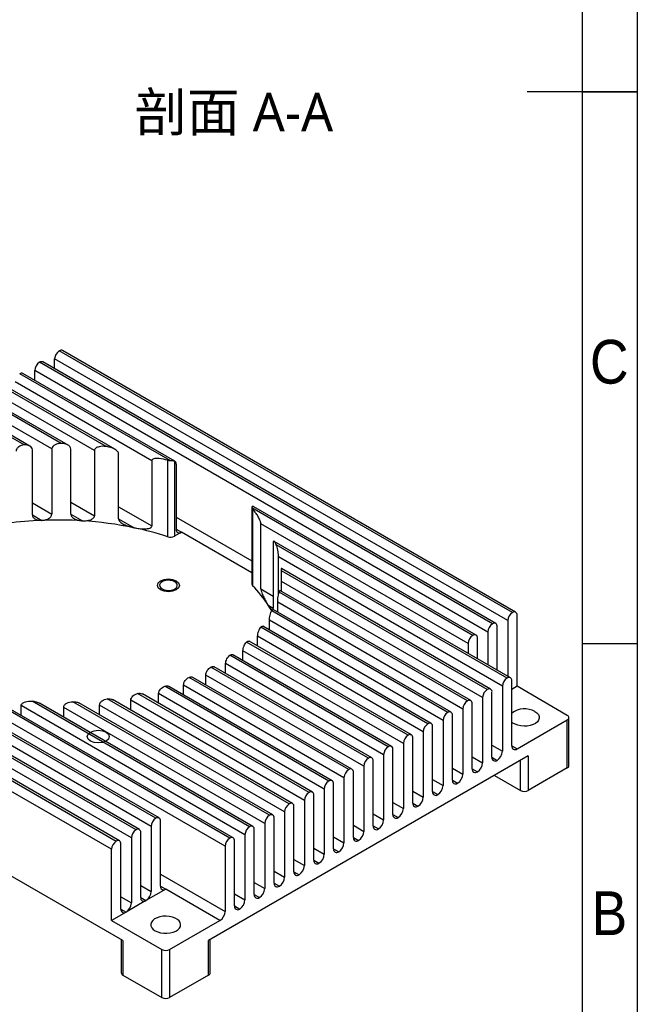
# Model space of a CAD drawing. Header units: millimetres. Extents: x 3 to 207, y 3 to 294.
# Tile 4 of 8: x 151 to 207, y 66 to 155. Entities that reach past the tile are written whole.
import ezdxf

# ---------------------------------------------------------------- set-up
doc = ezdxf.new("R2010")
doc.units = ezdxf.units.MM
doc.linetypes.add('PHANTOM', pattern=[12.7, 6.35, -1.27, 1.27, -1.27, 1.27, -1.27])
for name, color, linetype in [('几何体', 7, 'Continuous'), ('注释', 7, 'Continuous'), ('草图直线', 1, 'Continuous'), ('装饰螺纹线', 6, 'PHANTOM')]:
    doc.layers.add(name, color=color, linetype=linetype)
doc.styles.add('SLDTEXTSTYLE0', font='MSYH.TTC', dxfattribs={"bigfont": 'bigfont'})
doc.styles.add('SLDTEXTSTYLE2', font='GOTHIC.TTF', dxfattribs={"width": 0.913})

msp = doc.modelspace()

# ---------------------------------------------------------------- linework, layer by layer
at = {"layer": '几何体'}
for p, q in [((195.6690547, 101.2985592), (154.5860729, 125.0152597)), ((195.9690303, 101.328264), (154.8860485, 125.0449646)), ((158.8297967, 116.3443803), (144.2835271, 124.741763)), ((159.6136881, 116.0947265), (144.5835027, 124.7714678)), ((195.2447906, 100.5637123), (154.1618088, 124.2804128)), ((154.1618088, 123.3893826), (154.1618088, 124.2804128)), ((154.7604288, 116.6198998), (142.4874759, 123.7049247)), ((155.3782451, 116.4661191), (142.7874515, 123.7346295)), ((157.7772898, 115.9722103), (143.859263, 124.0069161)), ((193.4487394, 99.526874), (152.3657576, 123.2435745)), ((152.3657576, 122.3525443), (152.3657576, 123.2435745)), ((193.8730034, 100.2617209), (152.7900217, 123.9784214)), ((194.1729791, 100.2914257), (153.0899973, 124.0081263)), ((151.3957815, 116.4885928), (140.6914247, 122.6680864)), ((151.9215749, 116.3879357), (140.9914003, 122.6977912)), ((153.916236, 116.1274726), (142.0632118, 122.9700778)), ((164.6320846, 115.0684674), (150.9939705, 122.9415831)), ((165.0589281, 115.024933), (151.2939461, 122.971288)), ((162.9728763, 115.0465386), (150.5697064, 122.2067362)), ((152.1448239, 110.1525101), (152.1448239, 116.0561002)), ((153.916236, 116.1274726), (153.916236, 110.2238825)), ((155.6419299, 110.2073504), (155.6419299, 116.1109404)), ((157.7772898, 115.9722103), (157.7772898, 110.0686202)), ((159.9638488, 109.7860363), (159.9638488, 115.6896264)), ((162.9728763, 115.0465386), (162.9728763, 109.1429486)), ((164.4307041, 108.1640745), (164.4307041, 115.0980851)), ((165.030271, 115.0385805), (165.030271, 108.21126)), ((165.1832166, 114.7502261), (165.1832166, 108.846636)), ((152.1448239, 111.246497), (153.916236, 110.2238825)), ((155.6419299, 111.3013372), (157.7772898, 110.0686202)), ((159.9638488, 110.8800232), (162.9728763, 109.1429486)), ((172.0506227, 110.8104503), (172.0506227, 103.8698534)), ((192.0769522, 99.2248826), (172.0526187, 110.7846842)), ((172.2257264, 110.8876284), (172.1970693, 110.9012759)), ((192.3769278, 99.2545874), (172.2257264, 110.8876284)), ((152.1448467, 110.152408), (153.0123342, 109.6516181)), ((155.6419539, 110.2072476), (156.6773818, 109.6095078)), ((165.1832166, 109.9406229), (172.0506227, 105.9761537)), ((172.1153327, 110.6618435), (172.1153327, 103.7278329)), ((159.9638693, 109.7859356), (161.3616424, 108.9790183)), ((191.6526882, 98.4900357), (172.8632989, 109.3369192)), ((172.8632989, 103.4333291), (172.8632989, 109.3369192)), ((165.6569781, 108.5730504), (165.030271, 108.21126)), ((165.1832166, 108.8465471), (165.6569781, 108.5730504)), ((172.0506227, 104.882078), (165.6569781, 108.5730504)), ((173.9772802, 107.5998446), (173.9772802, 101.6962545)), ((195.4952687, 95.3807309), (174.0744739, 107.7466926)), ((195.1952931, 95.3510261), (174.2628042, 107.4350947)), ((163.3401326, 82.6354697), (122.2571509, 106.3521703)), ((163.6401083, 82.6651746), (122.5571265, 106.3818751)), ((194.7710291, 94.6161792), (174.466783, 106.3375709)), ((174.466783, 102.9327051), (174.466783, 106.3375709)), ((161.844057, 81.6283363), (120.7610753, 105.3450368)), ((162.9158686, 81.9006228), (121.8328868, 105.6173234)), ((161.1198173, 80.8637845), (120.0368356, 104.5804851)), ((161.5440814, 81.5986314), (120.4610996, 105.315332)), ((174.7070967, 105.1048539), (174.7070967, 103.234134)), ((193.6992175, 94.3438926), (174.724609, 105.2977009)), ((193.3992419, 94.3141878), (174.7400696, 105.0858987)), ((118.6650484, 104.2784937), (159.7480302, 80.5617931)), ((160.0480058, 80.591498), (118.965024, 104.3081985)), ((192.9749778, 93.5793409), (174.7357343, 104.108632)), ((174.7357343, 103.2176019), (174.7357343, 104.108632)), ((159.3237661, 79.8269462), (118.2407844, 103.5436468)), ((172.8632989, 103.4333291), (173.9772802, 102.7902414)), ((191.6031907, 93.2773495), (174.5126145, 103.1435291)), ((191.9031663, 93.3070543), (174.5872669, 103.3033103)), ((173.5270097, 101.9561013), (173.9772734, 101.6961695)), ((191.1789266, 92.5425026), (174.3890805, 102.2350744)), ((174.3890805, 101.3440442), (174.3890805, 102.2350744)), ((189.8071395, 92.2405112), (173.8445913, 101.4554941)), ((190.1071151, 92.270216), (173.9838066, 101.5780039)), ((196.0933187, 94.6028847), (196.0933187, 101.0535571)), ((188.3110639, 91.2333777), (173.0353707, 100.0518477)), ((189.3828754, 91.5056643), (173.6359848, 100.5961507)), ((173.6359848, 99.7051205), (173.6359848, 100.5961507)), ((194.2972675, 96.0723223), (194.2972675, 100.0167188)), ((195.2447906, 100.5637123), (195.2447906, 95.5253289)), ((187.5868242, 90.468826), (172.5700551, 99.1378222)), ((172.5700551, 98.246792), (172.5700551, 99.1378222)), ((188.0110882, 91.2036729), (172.8470188, 99.9577038)), ((193.4487394, 99.526874), (193.4487394, 96.5621672)), ((186.215037, 90.1668346), (171.5763561, 98.6175652)), ((186.5150126, 90.1965394), (171.8069862, 98.6873023)), ((191.6526882, 98.4900357), (191.6526882, 97.5990055)), ((192.5012163, 97.1091606), (192.5012163, 98.9798805)), ((184.4189858, 89.1299963), (170.0627506, 97.4176744)), ((184.7189614, 89.1597011), (170.3320576, 97.4650839)), ((185.7907729, 89.4319877), (171.2399788, 97.8319823)), ((171.2399788, 96.9409521), (171.2399788, 97.8319823)), ((160.3490794, 71.5595618), (117.215471, 96.4600639)), ((183.9947217, 88.3951494), (169.6715548, 96.6637376)), ((169.6715548, 95.7727075), (169.6715548, 96.6637376)), ((182.1986705, 87.3583111), (167.8761486, 95.626527)), ((167.8761486, 94.7354968), (167.8761486, 95.626527)), ((182.6229346, 88.093158), (168.3205581, 96.3497441)), ((182.9229102, 88.1228628), (168.6270855, 96.3756667)), ((180.4026193, 86.3214728), (165.8537913, 94.7203324)), ((165.8537913, 93.8293022), (165.8537913, 94.7203324)), ((180.8268833, 87.0563197), (166.3523846, 95.4122699)), ((181.126859, 87.0860245), (166.6964415, 95.4165272)), ((195.6195572, 89.202434), (195.6195572, 95.106024)), ((170.050576, 80.8352899), (147.4802594, 93.8648563)), ((177.2347809, 84.9826431), (161.6908728, 93.9559502)), ((177.5347565, 85.0123479), (162.1189177, 93.9117222)), ((178.606568, 85.2846345), (163.5931878, 93.9516744)), ((163.5931878, 93.0606442), (163.5931878, 93.9516744)), ((179.0308321, 86.0194814), (164.1497572, 94.610143)), ((179.3308077, 86.0491862), (164.5335011, 94.5914895)), ((193.823506, 88.1655957), (193.823506, 94.0691857)), ((194.7710291, 94.6161792), (194.7710291, 88.7125891)), ((196.0933187, 94.6028847), (195.6195572, 94.329388)), ((200.6541575, 91.9699686), (196.0933187, 94.6028847)), ((169.6263119, 80.1004429), (146.9754828, 93.1764882)), ((170.3505516, 80.8649947), (148.3078079, 93.5899998)), ((171.4223631, 81.1372812), (151.1325003, 92.8503698)), ((151.1325003, 91.9593396), (151.1325003, 92.8503698)), ((171.8466272, 81.8721282), (152.119332, 93.2604533)), ((172.1466028, 81.901833), (152.7802358, 93.0817987)), ((173.6426784, 82.9089665), (155.7994159, 93.2096627)), ((173.9426541, 82.9386713), (156.3513392, 93.0939212)), ((175.0144656, 83.2109578), (158.2316302, 92.8994825)), ((158.2316302, 92.0084523), (158.2316302, 92.8994825)), ((175.4387297, 83.9458048), (158.9338435, 93.4738727)), ((175.7387053, 83.9755096), (159.4152432, 93.3988437)), ((176.8105168, 84.2477961), (161.0686387, 93.3353889)), ((161.0686387, 92.4443587), (161.0686387, 93.3353889)), ((192.0274547, 87.1287574), (192.0274547, 93.0323474)), ((192.9749778, 93.5793409), (192.9749778, 87.6757508)), ((173.2184144, 82.1741195), (154.9889308, 92.6977764)), ((154.9889308, 91.8067462), (154.9889308, 92.6977764)), ((190.2314035, 86.0919191), (190.2314035, 91.9955091)), ((191.1789266, 92.5425026), (191.1789266, 86.6389125)), ((189.3828754, 91.5056643), (189.3828754, 85.6020742)), ((196.0933187, 88.9288483), (200.6541261, 91.5617464)), ((200.6540839, 87.2013941), (200.6540839, 91.5520831)), ((200.8005306, 91.7561851), (200.798606, 91.781486)), ((200.8005306, 87.4054961), (200.8005306, 91.7561851)), ((187.5868242, 90.468826), (187.5868242, 84.5652359)), ((188.4353523, 85.0550808), (188.4353523, 90.9586708)), ((185.7907729, 89.4319877), (185.7907729, 83.5283976)), ((186.6393011, 84.0182425), (186.6393011, 89.9218325)), ((183.9947217, 88.3951494), (183.9947217, 82.4915593)), ((184.8432499, 82.9814042), (184.8432499, 88.8849942)), ((193.823506, 89.2595825), (194.7710291, 88.7125891)), ((195.6195572, 89.2023451), (196.0933187, 88.9288483)), ((197.1185585, 88.2958954), (168.1272371, 71.5595618)), ((183.0471986, 81.9445659), (183.0471986, 87.8481559)), ((192.0274547, 88.2227442), (192.9749778, 87.6757508)), ((193.823506, 88.1655068), (194.2972675, 87.89201)), ((196.4114517, 85.1603787), (196.4114517, 87.8876914)), ((197.1185585, 88.2958954), (197.1185585, 85.1603787)), ((181.2511474, 80.9077275), (181.2511474, 86.8113176)), ((182.1986705, 87.3583111), (182.1986705, 81.454721)), ((190.2314035, 87.1859059), (191.1789266, 86.6389125)), ((192.0274548, 87.1286684), (192.5012163, 86.8551717)), ((200.6540839, 87.2013941), (197.1185585, 85.1603787)), ((179.4550962, 79.8708892), (179.4550962, 85.7744793)), ((180.4026193, 86.3214728), (180.4026193, 80.4178827)), ((188.4353523, 86.1490676), (189.3828754, 85.6020742)), ((190.2314035, 86.0918301), (190.7051651, 85.8183334)), ((194.0492737, 86.5240351), (196.4114517, 85.1603787)), ((178.606568, 85.2846345), (178.606568, 79.3810444)), ((186.6393011, 85.1122293), (187.5868242, 84.5652359)), ((188.4353523, 85.0549918), (188.9091138, 84.7814951)), ((176.8105168, 84.2477961), (176.8105168, 78.3442061)), ((177.659045, 78.8340509), (177.659045, 84.737641)), ((184.8432499, 84.075391), (185.7907729, 83.5283976)), ((186.6393011, 84.0181535), (187.1130626, 83.7446568)), ((175.0144656, 83.2109578), (175.0144656, 77.3073678)), ((175.8629937, 77.7972126), (175.8629937, 83.7008027)), ((183.0471986, 83.0385527), (183.9947217, 82.4915593)), ((163.7643967, 76.4868776), (163.7643967, 82.3904677)), ((173.2184144, 82.1741195), (173.2184144, 76.2705295)), ((174.0669425, 76.7603743), (174.0669425, 82.6639644)), ((184.8432499, 82.9813152), (185.3170114, 82.7078185)), ((161.9683455, 75.4500393), (161.9683455, 81.3536294)), ((162.9158686, 81.9006228), (162.9158686, 75.9970328)), ((172.2708913, 75.723536), (172.2708913, 81.6271261)), ((181.2511474, 82.0017144), (182.1986705, 81.454721)), ((183.0471986, 81.9444769), (183.5209602, 81.6709802)), ((161.1198173, 80.8637845), (161.1198173, 74.9601945)), ((170.4748401, 74.6866977), (170.4748401, 80.5902878)), ((171.4223631, 81.1372812), (171.4223631, 75.2336912)), ((179.4550962, 80.9648761), (180.4026193, 80.4178827)), ((181.2511474, 80.9076386), (181.7249089, 80.6341419)), ((159.3237661, 73.3762738), (159.3237661, 79.8269462)), ((160.1722943, 74.413201), (160.1722943, 80.3167911)), ((169.6263119, 80.1004429), (169.6263119, 74.1968529)), ((177.659045, 79.9280378), (178.606568, 79.3810444)), ((179.4550962, 79.8708003), (179.9288577, 79.5973036)), ((175.8629937, 78.8911995), (176.8105168, 78.3442061)), ((177.659045, 78.833962), (178.1328065, 78.5604653)), ((174.0669425, 77.8543612), (175.0144656, 77.3073678)), ((175.8629937, 77.7971237), (176.3367553, 77.523627)), ((163.7643967, 77.5808645), (169.6263119, 74.1968529)), ((172.2708913, 76.8175229), (173.2184144, 76.2705295)), ((161.9683455, 76.5440262), (162.9158686, 75.9970328)), ((164.2381582, 76.213292), (162.442107, 75.1764537)), ((163.7643967, 76.4867887), (164.2381582, 76.213292)), ((169.1525504, 73.3762738), (164.2381582, 76.213292)), ((174.0669425, 76.7602854), (174.5407041, 76.4867887)), ((160.1722943, 75.5071879), (161.1198173, 74.9601945)), ((162.442107, 75.1764537), (160.6460558, 74.1396154)), ((161.9683455, 75.4499504), (162.442107, 75.1764537)), ((170.4748401, 75.7806846), (171.4223631, 75.2336912)), ((172.2708913, 75.7234471), (172.7446528, 75.4499504)), ((160.6460558, 74.1396154), (159.3237661, 73.3762738)), ((160.1722943, 74.4131121), (160.6460558, 74.1396154)), ((170.4748401, 74.6866088), (170.9486016, 74.4131121)), ((159.3237661, 73.3762738), (163.8846049, 70.7433576)), ((164.5917116, 70.7433576), (169.1525504, 73.3762738)), ((160.2026328, 71.6441036), (160.2026328, 68.6281471)), ((160.3490794, 71.5595618), (160.3490794, 68.4240451)), ((168.1272371, 68.4240451), (168.1272371, 71.5595618)), ((168.2736837, 68.6281471), (168.2736837, 71.6441036)), ((163.8846049, 66.3830297), (163.8846049, 70.7433576)), ((164.5917116, 70.7433576), (164.5917116, 66.3830297)), ((160.3490794, 68.4240451), (163.8846049, 66.3830297)), ((168.1272371, 68.4240451), (164.5917116, 66.3830297))]:
    msp.add_line(p, q, dxfattribs=at)
at = {"layer": '几何体', "flags": 128}
for points in [[(163.9177894, 103.4317335), (164.1000756, 103.3529581), (164.3134225, 103.3070208), (164.5405461, 103.2976432), (164.7630461, 103.3255851), (164.9628969, 103.3885826), (165.1239078, 103.4815322), (165.2330346, 103.5969036), (165.2814365, 103.7253501), (165.2651923, 103.8564658), (165.185618, 103.9796284), (165.0491602, 104.08486), (164.866874, 104.1636354), (164.653527, 104.2095726), (164.4264034, 104.2189502), (164.2039034, 104.1910084), (164.0040526, 104.1280108), (163.8430418, 104.0350612), (163.733915, 103.9196898), (163.6855131, 103.7912433), (163.7017573, 103.6601277), (163.7813316, 103.5369651), (163.9177894, 103.4317335)], [(173.8109656, 101.471158), (173.7239792, 101.6273176), (173.5270097, 101.9561013)], [(197.7195993, 92.3168996), (197.9024909, 92.1855508), (198.032195, 92.034576), (198.1026467, 91.8710348), (198.1105517, 91.702574), (198.0555405, 91.5370707), (197.9401853, 91.3822636), (197.76988, 91.2453914), (197.5525878, 91.1328541), (197.2984692, 91.0499137), (197.0194063, 91.0004485), (196.728448, 90.9867715), (196.439199, 91.009522), (196.1651843, 91.0676364), (195.9192166, 91.1583973), (195.7127971, 91.2775608), (195.6195572, 91.3533767)], [(163.2835641, 72.4373996), (163.5110915, 72.3318185), (163.7726157, 72.2569419), (164.0559082, 72.216271), (164.3477225, 72.2117075), (164.6344137, 72.2434648), (164.9025765, 72.310058), (165.1396717, 72.4083732), (165.3346132, 72.5338133), (165.4782857, 72.6805128), (165.5639712, 72.8416124), (165.5876632, 73.0095791), (165.5482538, 73.1765589), (165.4475858, 73.3347442), (165.2903663, 73.4767384), (165.0839467, 73.5959018), (164.8379791, 73.6866627), (164.5639644, 73.7447771), (164.2747154, 73.7675277), (163.9837571, 73.7538506), (163.7046942, 73.7043854), (163.4505756, 73.621445), (163.2332834, 73.5089077), (163.0629781, 73.3720355), (162.9476229, 73.2172285), (162.8926116, 73.0517252), (162.9005167, 72.8832644), (162.9709684, 72.7197231), (163.1006724, 72.5687484), (163.2835641, 72.4373996)]]:
    msp.add_lwpolyline(points, dxfattribs=at)
at = {"layer": '几何体'}
for centre, radius, start, end in [((155.0829385, 124.2384963), 0.9220829, 122.60547834, 177.394521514), ((154.7618249, 124.7699309), 0.3017863, 65.692880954, 125.617577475), ((153.2868873, 123.201658), 0.9220829, 122.60547834, 177.394521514), ((152.9657737, 123.7330926), 0.3017863, 65.692880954, 125.617577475), ((151.1697225, 122.6962543), 0.3017863, 65.692880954, 125.617577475), ((164.900009, 114.7847495), 0.285304, 353.049857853, 62.833853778), ((154.4013476, 75.3218258), 34.3578812, 92.316973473, 97.54928126), ((154.4422067, 74.5860706), 35.0946885, 86.348369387, 92.335064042), ((154.5918092, 76.3983698), 33.2765578, 78.261718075, 86.406693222), ((155.4214975, 80.4220701), 29.1682123, 72.008812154, 78.249439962), ((164.6737061, 108.9091651), 0.7837155, 251.936910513, 297.0628254), ((165.4720364, 108.7997848), 0.2925952, 170.78596301, 309.203285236), ((172.2506146, 103.875225), 0.2000641, 181.538529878, 227.453124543), ((164.5680285, 96.2660433), 10.6132042, 32.420582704, 44.673559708), ((196.1659203, 100.5217958), 0.9220829, 122.60547834, 177.394521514), ((195.8346741, 101.0955134), 0.2620255, 350.78596301, 129.203285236), ((194.369869, 99.4849575), 0.9220829, 122.60547834, 177.394521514), ((194.0386229, 100.0586751), 0.2620255, 350.78596301, 129.203285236), ((192.5738178, 98.4481191), 0.9220829, 122.60547834, 177.394521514), ((192.2425717, 99.0218368), 0.2620255, 350.78596301, 129.203285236), ((195.6921587, 94.5742627), 0.9220829, 122.60547834, 177.394521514), ((195.3609126, 95.1479804), 0.2620255, 350.78596301, 129.203285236), ((193.8961075, 93.5374244), 0.9220829, 122.60547834, 177.394521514), ((193.5648614, 94.1111421), 0.2620255, 350.78596301, 129.203285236), ((192.1000563, 92.5005861), 0.9220829, 122.60547834, 177.394521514), ((191.7688101, 93.0743037), 0.2620255, 350.78596301, 129.203285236), ((190.304005, 91.4637478), 0.9220829, 122.60547834, 177.394521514), ((189.9727589, 92.0374654), 0.2620255, 350.78596301, 129.203285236), ((196.7777852, 90.6083862), 1.9509053, 61.134348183, 126.419119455), ((201.2941931, 91.9602659), 0.6401092, 179.131489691, 179.998100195), ((188.5079538, 90.4269094), 0.9220829, 122.60547834, 177.394521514), ((188.1767077, 91.0006271), 0.2620255, 350.78596301, 129.203285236), ((200.550302, 91.7811383), 0.2514696, 294.374658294, 354.305200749), ((201.7656436, 91.5520709), 1.1115597, 179.501270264, 179.999373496), ((186.7119026, 89.3900711), 0.9220829, 122.60547834, 177.394521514), ((186.3806565, 89.9637888), 0.2620255, 350.78596301, 129.203285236), ((184.9158514, 88.3532328), 0.9220829, 122.60547834, 177.394521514), ((184.5846052, 88.9269505), 0.2620255, 350.78596301, 129.203285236), ((193.7424343, 88.7593959), 1.0296592, 302.60547834, 357.394521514), ((195.908377, 89.1555827), 0.2925952, 170.78596301, 309.203285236), ((183.1198002, 87.3163945), 0.9220829, 122.60547834, 177.394521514), ((182.788554, 87.8901122), 0.2620255, 350.78596301, 129.203285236), ((191.946383, 87.7225576), 1.0296592, 302.60547834, 357.394521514), ((194.1123258, 88.1187444), 0.2925952, 170.78596301, 309.203285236), ((181.3237489, 86.2795562), 0.9220829, 122.60547834, 177.394521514), ((180.9925028, 86.8532739), 0.2620255, 350.78596301, 129.203285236), ((190.1503318, 86.6857193), 1.0296592, 302.60547834, 357.394521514), ((192.3162746, 87.0819061), 0.2925952, 170.78596301, 309.203285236), ((200.550302, 87.4304493), 0.2514696, 294.374658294, 354.305200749), ((179.5276977, 85.2427179), 0.9220829, 122.60547834, 177.394521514), ((179.1964516, 85.8164356), 0.2620255, 350.78596301, 129.203285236), ((190.5202234, 86.0450678), 0.2925952, 170.78596301, 309.203285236), ((177.7316465, 84.2058796), 0.9220829, 122.60547834, 177.394521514), ((177.4004003, 84.7795973), 0.2620255, 350.78596301, 129.203285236), ((188.7241721, 85.0082295), 0.2925952, 170.78596301, 309.203285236), ((188.3542806, 85.648881), 1.0296592, 302.60547834, 357.394521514), ((196.7650051, 85.8427343), 0.768511, 242.609672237, 297.390327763), ((175.9355953, 83.1690413), 0.9220829, 122.60547834, 177.394521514), ((175.6043491, 83.742759), 0.2620255, 350.78596301, 129.203285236), ((186.9281209, 83.9713912), 0.2925952, 170.78596301, 309.203285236), ((186.5582294, 84.6120427), 1.0296592, 302.60547834, 357.394521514), ((184.7621782, 83.5752044), 1.0296592, 302.60547834, 357.394521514), ((163.8369982, 81.8587063), 0.9220829, 122.60547834, 177.394521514), ((163.5057521, 82.432424), 0.2620255, 350.78596301, 129.203285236), ((174.139544, 82.132203), 0.9220829, 122.60547834, 177.394521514), ((173.8082979, 82.7059207), 0.2620255, 350.78596301, 129.203285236), ((182.9661269, 82.5383661), 1.0296592, 302.60547834, 357.394521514), ((185.1320697, 82.9345529), 0.2925952, 170.78596301, 309.203285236), ((162.040947, 80.821868), 0.9220829, 122.60547834, 177.394521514), ((161.7097009, 81.3955857), 0.2620255, 350.78596301, 129.203285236), ((172.3434928, 81.0953647), 0.9220829, 122.60547834, 177.394521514), ((172.0122467, 81.6690824), 0.2620255, 350.78596301, 129.203285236), ((181.1700757, 81.5015278), 1.0296592, 302.60547834, 357.394521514), ((183.3360185, 81.8977146), 0.2925952, 170.78596301, 309.203285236), ((160.2448958, 79.7850297), 0.9220829, 122.60547834, 177.394521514), ((159.9136496, 80.3587474), 0.2620255, 350.78596301, 129.203285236), ((170.5474416, 80.0585264), 0.9220829, 122.60547834, 177.394521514), ((170.2161954, 80.6322441), 0.2620255, 350.78596301, 129.203285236), ((179.3740245, 80.4646895), 1.0296592, 302.60547834, 357.394521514), ((181.5399672, 80.8608763), 0.2925952, 170.78596301, 309.203285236), ((179.743916, 79.824038), 0.2925952, 170.78596301, 309.203285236), ((177.9478648, 78.7871997), 0.2925952, 170.78596301, 309.203285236), ((177.5779733, 79.4278512), 1.0296592, 302.60547834, 357.394521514), ((176.1518136, 77.7503614), 0.2925952, 170.78596301, 309.203285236), ((175.781922, 78.3910128), 1.0296592, 302.60547834, 357.394521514), ((173.9858708, 77.3541745), 1.0296592, 302.60547834, 357.394521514), ((161.8872738, 76.0438395), 1.0296592, 302.60547834, 357.394521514), ((164.0532165, 76.4400264), 0.2925952, 170.785963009, 309.203285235), ((172.1898196, 76.3173362), 1.0296592, 302.60547834, 357.394521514), ((174.3557623, 76.7135231), 0.2925952, 170.78596301, 309.203285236), ((162.2571653, 75.4031881), 0.2925952, 170.78596301, 309.203285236), ((170.3937684, 75.2804979), 1.0296592, 302.60547834, 357.394521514), ((172.5597111, 75.6766848), 0.2925952, 170.78596301, 309.203285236), ((160.4611141, 74.3663498), 0.2925952, 170.78596301, 309.203285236), ((160.0912226, 75.0070012), 1.0296592, 302.60547834, 357.394521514), ((168.5977171, 74.2436596), 1.0296592, 302.60547834, 357.394521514), ((170.7636599, 74.6398465), 0.2925952, 170.78596301, 309.203285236), ((164.2381582, 71.4257132), 0.768511, 242.609672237, 297.390327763), ((160.4528614, 68.6531003), 0.2514696, 185.694799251, 245.625341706), ((168.0234551, 68.6531003), 0.2514696, 294.374658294, 354.305200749), ((164.2381582, 67.0653853), 0.768511, 242.609672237, 297.390327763)]:
    msp.add_arc(centre, radius, start, end, dxfattribs=at)
for points, knots in [([(151.3957815, 116.4885928), (151.2223102, 116.4733904), (151.0487412, 116.4167386), (150.8384911, 116.2668724), (150.7785761, 116.2065874), (150.6945896, 116.0730329), (150.6707873, 115.9988417), (150.6707873, 115.9273536)], [0, 0, 0, 0, 0.5, 0.5, 0.75, 0.75, 1, 1, 1, 1]), ([(152.1448239, 116.0561002), (152.1448239, 116.1294889), (152.1185393, 116.1992285), (152.0285491, 116.3176182), (151.9654291, 116.3664546), (151.7482644, 116.4772458), (151.5712665, 116.5039716), (151.3957815, 116.4885928)], [0, 0, 0, 0, 0.25, 0.25, 0.5, 0.5, 1, 1, 1, 1]), ([(154.7604288, 116.6198998), (154.6649889, 116.6207626), (154.570111, 116.6123057), (154.3869237, 116.5756662), (154.2962596, 116.5467977), (154.1330025, 116.4659648), (154.0586771, 116.4130987), (153.949602, 116.2834094), (153.916236, 116.205184), (153.916236, 116.1274726)], [0, 0, 0, 0, 0.25, 0.25, 0.5, 0.5, 0.75, 0.75, 1, 1, 1, 1]), ([(155.6419299, 116.1109404), (155.6419299, 116.1919444), (155.6038629, 116.2702558), (155.4847211, 116.4019842), (155.4066204, 116.4546761), (155.1516395, 116.5789479), (154.9560706, 116.6181311), (154.7604288, 116.6198998)], [0, 0, 0, 0, 0.25, 0.25, 0.5, 0.5, 1, 1, 1, 1]), ([(158.8297967, 116.3443803), (158.6117519, 116.3722429), (158.3912864, 116.371204), (158.0872929, 116.2969233), (157.990212, 116.2594064), (157.8347692, 116.1454572), (157.7772898, 116.0643874), (157.7772898, 115.9722103)], [0, 0, 0, 0, 0.5, 0.5, 0.75, 0.75, 1, 1, 1, 1]), ([(159.9638488, 115.6896264), (159.9638488, 115.7389877), (159.9451051, 115.7897538), (159.8860322, 115.8825191), (159.8460625, 115.9252278), (159.7149226, 116.039725), (159.6112179, 116.1007868), (159.3974451, 116.2021418), (159.2849297, 116.2428458), (159.0595391, 116.3063508), (158.9453959, 116.3296087), (158.8297967, 116.3443803)], [0, 0, 0, 0, 0.125, 0.125, 0.25, 0.25, 0.5, 0.5, 0.75, 0.75, 1, 1, 1, 1]), ([(164.4307041, 115.0980851), (164.1654625, 115.1735938), (163.8941182, 115.233325), (163.494853, 115.2645592), (163.3613837, 115.2658327), (163.1759324, 115.2328751), (163.1156925, 115.2160318), (163.039563, 115.1711135), (163.01712, 115.1530528), (162.9833966, 115.1068138), (162.9728763, 115.07807), (162.9728763, 115.0465386)], [0, 0, 0, 0, 0.5, 0.5, 0.75, 0.75, 0.875, 0.875, 0.9375, 0.9375, 1, 1, 1, 1]), ([(164.6320846, 115.0684674), (164.7105752, 115.0644064), (164.7899732, 115.0659524), (164.9287475, 115.0615014), (164.9874189, 115.055005), (165.030271, 115.0385805)], [0, 0, 0, 0, 0.5, 0.5, 1, 1, 1, 1]), ([(172.1970693, 110.9012759), (172.1542423, 110.9176908), (172.1126975, 110.9145485), (172.0580935, 110.8705145), (172.0455818, 110.830011), (172.0526187, 110.7846842)], [0, 0, 0, 0, 0.5, 0.5, 1, 1, 1, 1]), ([(152.1448239, 110.1525101), (152.1448239, 110.0687287), (152.1754889, 109.989248), (152.2806371, 109.8548767), (152.3547292, 109.7996632), (152.6066076, 109.6748453), (152.809534, 109.6433492), (153.0123342, 109.6516181)], [0, 0, 0, 0, 0.25, 0.25, 0.5, 0.5, 1, 1, 1, 1]), ([(153.0123342, 109.6516181), (153.1159571, 109.6558432), (153.2177428, 109.6704329), (153.4174947, 109.7212125), (153.513301, 109.7569873), (153.6877542, 109.852244), (153.7662306, 109.9118943), (153.8816267, 110.0555491), (153.916236, 110.1392484), (153.916236, 110.2238825)], [0, 0, 0, 0, 0.25, 0.25, 0.5, 0.5, 0.75, 0.75, 1, 1, 1, 1]), ([(155.6419299, 110.2073504), (155.6419299, 110.1132303), (155.6878571, 110.0226168), (155.8314519, 109.8710427), (155.9246448, 109.8115737), (156.1250305, 109.7174429), (156.2330527, 109.6825914), (156.4538924, 109.6320834), (156.5652497, 109.6166777), (156.6773818, 109.6095078)], [0, 0, 0, 0, 0.25, 0.25, 0.5, 0.5, 0.75, 0.75, 1, 1, 1, 1]), ([(156.6773818, 109.6095078), (156.79412, 109.6020433), (156.9120654, 109.6037772), (157.1392876, 109.6260684), (157.2505798, 109.6464315), (157.4623511, 109.7124082), (157.562126, 109.7576889), (157.6804787, 109.8529998), (157.7149819, 109.8901038), (157.7633891, 109.9733508), (157.7772898, 110.0204393), (157.7772898, 110.0686202)], [0, 0, 0, 0, 0.25, 0.25, 0.5, 0.5, 0.75, 0.75, 0.875, 0.875, 1, 1, 1, 1]), ([(172.8632989, 109.3369192), (172.8632989, 109.3686162), (172.8584651, 109.4060375), (172.842522, 109.4818309), (172.8318981, 109.5192402), (172.7958778, 109.6292206), (172.7674893, 109.6967841), (172.6772833, 109.89008), (172.6122747, 110.0020706), (172.4774505, 110.2123422), (172.4069037, 110.310342), (172.2632801, 110.4940954), (172.1900274, 110.5800511), (172.1153327, 110.6618435)], [0, 0, 0, 0, 0.0625, 0.0625, 0.125, 0.125, 0.25, 0.25, 0.5, 0.5, 0.75, 0.75, 1, 1, 1, 1]), ([(159.9638488, 109.7860363), (159.9638488, 109.7254456), (159.9891233, 109.6632261), (160.0671768, 109.5509061), (160.1187922, 109.5004683), (160.2874687, 109.3647935), (160.4165112, 109.2945901), (160.6820646, 109.1740114), (160.8172266, 109.125285), (161.0883407, 109.0420656), (161.2248314, 109.0076523), (161.3616424, 108.9790183)], [0, 0, 0, 0, 0.125, 0.125, 0.25, 0.25, 0.5, 0.5, 0.75, 0.75, 1, 1, 1, 1]), ([(161.3616424, 108.9790183), (161.6730369, 108.9138446), (161.9753169, 108.8777428), (162.4138546, 108.8778759), (162.5594323, 108.8868067), (162.7587873, 108.9338876), (162.8226288, 108.9551248), (162.9030604, 109.0067556), (162.9266492, 109.0269572), (162.9621806, 109.0782409), (162.9728763, 109.1091085), (162.9728763, 109.1429486)], [0, 0, 0, 0, 0.5, 0.5, 0.75, 0.75, 0.875, 0.875, 0.9375, 0.9375, 1, 1, 1, 1]), ([(174.2628042, 107.4350947), (174.2373366, 107.5015146), (174.2105443, 107.5603752), (174.1565491, 107.6579748), (174.1291251, 107.6975435), (174.0741072, 107.7515125), (174.0464574, 107.7665011), (174.010339, 107.7485442), (173.9992123, 107.7354265), (173.9825296, 107.6859137), (173.9772802, 107.6492377), (173.9772802, 107.5998446)], [0, 0, 0, 0, 0.25, 0.25, 0.5, 0.5, 0.75, 0.75, 0.875, 0.875, 1, 1, 1, 1]), ([(174.466783, 106.3375709), (174.466783, 106.3837315), (174.4644368, 106.4377961), (174.4562313, 106.5485358), (174.4504205, 106.6054148), (174.4300778, 106.7703555), (174.4126424, 106.8739828), (174.3747642, 107.06133), (174.3537725, 107.1475532), (174.3098434, 107.3028605), (174.286845, 107.372396), (174.2628042, 107.4350947)], [0, 0, 0, 0, 0.125, 0.125, 0.25, 0.25, 0.5, 0.5, 0.75, 0.75, 1, 1, 1, 1]), ([(174.7400696, 105.0858987), (174.7370234, 105.1981889), (174.7309437, 105.2757668), (174.7198445, 105.3054456), (174.7158781, 105.299918), (174.7094506, 105.2414735), (174.7070967, 105.1857309), (174.7070967, 105.1048539)], [0, 0, 0, 0, 0.5, 0.5, 0.75, 0.75, 1, 1, 1, 1]), ([(174.7357343, 104.108632), (174.7357343, 104.1861874), (174.7366452, 104.2832467), (174.7389959, 104.4741576), (174.7403522, 104.5687692), (174.7431143, 104.8305685), (174.7430404, 104.9763899), (174.7400696, 105.0858987)], [0, 0, 0, 0, 0.25, 0.25, 0.5, 0.5, 1, 1, 1, 1]), ([(172.8632989, 103.4333291), (172.8632989, 103.399398), (172.8682919, 103.3593382), (172.8847507, 103.2778895), (172.8956625, 103.2376455), (172.9324243, 103.1184422), (172.9610565, 103.0442775), (173.0499582, 102.8303868), (173.1118514, 102.7032697), (173.2340502, 102.4636419), (173.2953205, 102.3507696), (173.4139204, 102.1413815), (173.4713837, 102.0446741), (173.5270097, 101.9561013)], [0, 0, 0, 0, 0.0625, 0.0625, 0.125, 0.125, 0.25, 0.25, 0.5, 0.5, 0.75, 0.75, 1, 1, 1, 1]), ([(174.3890805, 102.2350744), (174.3890805, 102.3062787), (174.3935867, 102.3916937), (174.4093038, 102.5658859), (174.4203106, 102.6542563), (174.4571155, 102.9015919), (174.486326, 103.0435599), (174.5126145, 103.1435291)], [0, 0, 0, 0, 0.25, 0.25, 0.5, 0.5, 1, 1, 1, 1]), ([(174.5126145, 103.1435291), (174.5153824, 103.1538017), (174.5332495, 103.2201141), (174.5602053, 103.2993067), (174.5777736, 103.2987138), (174.584899, 103.2984733)], [0, 0, 0, 0, 0.0982562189, 0.6342684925, 1, 1, 1, 1]), ([(173.5270097, 101.9561013), (173.5759134, 101.8782321), (173.6233971, 101.8066344), (173.7155232, 101.6797351), (173.7603403, 101.6241743), (173.8226276, 101.563768), (173.8426661, 101.5473425), (173.8810585, 101.5251553), (173.899553, 101.5193928), (173.9325415, 101.52556), (173.9475687, 101.5373837), (173.9701198, 101.591826), (173.9772802, 101.6354693), (173.9772802, 101.6962545)], [0, 0, 0, 0, 0.25, 0.25, 0.5, 0.5, 0.625, 0.625, 0.75, 0.75, 0.875, 0.875, 1, 1, 1, 1]), ([(173.6359848, 100.5961507), (173.6359848, 100.6641677), (173.6424812, 100.7431368), (173.6661194, 100.9051348), (173.683193, 100.9885282), (173.7440369, 101.2265205), (173.7956153, 101.3636214), (173.8445913, 101.4554941)], [0, 0, 0, 0, 0.25, 0.25, 0.5, 0.5, 1, 1, 1, 1]), ([(173.8445913, 101.4554941), (173.8632377, 101.4863736), (173.9066973, 101.5583454), (173.9548355, 101.6010553), (173.9746554, 101.575768), (173.9788959, 101.5703578)], [0, 0, 0, 0, 0.3713424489, 0.8654984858, 1, 1, 1, 1]), ([(172.8470188, 99.9577038), (172.8746326, 99.9870375), (172.9339136, 100.0500104), (172.9990736, 100.0775176), (173.0250352, 100.0509687), (173.0309735, 100.0448961)], [0, 0, 0, 0, 0.4021097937, 0.8632434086, 1, 1, 1, 1]), ([(172.5700551, 99.1378222), (172.5700551, 99.2695699), (172.6030148, 99.4373281), (172.7082856, 99.7397009), (172.7785866, 99.8728193), (172.8470188, 99.9577038)], [0, 0, 0, 0, 0.5, 0.5, 1, 1, 1, 1]), ([(171.2399788, 97.8319823), (171.2399788, 97.961286), (171.2781492, 98.1224402), (171.4041956, 98.411923), (171.4905643, 98.5396198), (171.5763561, 98.6175652)], [0, 0, 0, 0, 0.5, 0.5, 1, 1, 1, 1]), ([(171.5763561, 98.6175652), (171.6123737, 98.6447124), (171.6857974, 98.7000534), (171.7652861, 98.7156643), (171.7958599, 98.6874192), (171.8029374, 98.6808808)], [0, 0, 0, 0, 0.4252819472, 0.8669597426, 1, 1, 1, 1]), ([(169.6715548, 96.6637376), (169.6715548, 96.7918706), (169.7148802, 96.9482101), (169.8603534, 97.2259285), (169.9613962, 97.3471827), (170.0627506, 97.4176744)], [0, 0, 0, 0, 0.5, 0.5, 1, 1, 1, 1]), ([(170.0627506, 97.4176744), (170.0635667, 97.4182401), (170.1075511, 97.4487238), (170.1932634, 97.4872795), (170.285366, 97.4964455), (170.3201776, 97.4659917), (170.3282028, 97.4589711)], [0, 0, 0, 0, 0.00814232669, 0.43882415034, 0.87063090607, 1, 1, 1, 1]), ([(167.8761486, 95.626527), (167.8761486, 95.7545332), (167.9251303, 95.9073388), (168.0900349, 96.1736184), (168.204919, 96.2872102), (168.3205581, 96.3497441)], [0, 0, 0, 0, 0.5, 0.5, 1, 1, 1, 1]), ([(168.3205581, 96.3497441), (168.3219644, 96.3505), (168.3724359, 96.3776294), (168.4702422, 96.4089874), (168.5747839, 96.4102892), (168.614241, 96.3772298), (168.6232888, 96.369649)], [0, 0, 0, 0, 0.01232700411, 0.44243028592, 0.87214474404, 1, 1, 1, 1]), ([(164.1497572, 94.610143), (164.208834, 94.6232369), (164.331034, 94.6503215), (164.4654365, 94.6354736), (164.5177175, 94.5943138), (164.5294462, 94.5850799)], [0, 0, 0, 0, 0.4206038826, 0.8700174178, 1, 1, 1, 1]), ([(165.8537913, 94.7203324), (165.8537913, 94.8492334), (165.9095025, 94.9994254), (166.0950554, 95.2538661), (166.2230408, 95.3581741), (166.3523846, 95.4122699)], [0, 0, 0, 0, 0.5, 0.5, 1, 1, 1, 1]), ([(166.3523846, 95.4122699), (166.4076161, 95.4294541), (166.5179598, 95.4637852), (166.6371751, 95.4550779), (166.6822844, 95.4187023), (166.6925764, 95.410403)], [0, 0, 0, 0, 0.4361471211, 0.8713527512, 1, 1, 1, 1]), ([(161.0686387, 93.3353889), (161.0686387, 93.4027493), (161.0870725, 93.4738535), (161.1547091, 93.6085597), (161.2038436, 93.6727113), (161.3813612, 93.842019), (161.5366206, 93.921911), (161.6908728, 93.9559502)], [0, 0, 0, 0, 0.25, 0.25, 0.5, 0.5, 1, 1, 1, 1]), ([(161.6908728, 93.9559502), (161.7525331, 93.9646919), (161.888024, 93.9839007), (162.0402508, 93.9630225), (162.1016362, 93.9150422), (162.1145742, 93.9049295)], [0, 0, 0, 0, 0.3972764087, 0.8729656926, 1, 1, 1, 1]), ([(163.5931878, 93.9516744), (163.5931878, 94.0826589), (163.6574751, 94.2308039), (163.8663005, 94.4721648), (164.0078751, 94.565547), (164.1497572, 94.610143)], [0, 0, 0, 0, 0.5, 0.5, 1, 1, 1, 1]), ([(151.1325003, 92.8503698), (151.1325003, 92.8935806), (151.1448692, 92.9357858), (151.1889122, 93.0112712), (151.2193037, 93.0438066), (151.326665, 93.1300328), (151.4157798, 93.1700037), (151.6995544, 93.2578209), (151.9100542, 93.2743712), (152.119332, 93.2604533)], [0, 0, 0, 0, 0.125, 0.125, 0.25, 0.25, 0.5, 0.5, 1, 1, 1, 1]), ([(152.119332, 93.2604533), (152.1728108, 93.2553559), (152.3553067, 93.237961), (152.5899845, 93.1864472), (152.7373953, 93.0986018), (152.7765639, 93.0752604)], [0, 0, 0, 0, 0.2333466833, 0.7962920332, 1, 1, 1, 1]), ([(154.9889308, 92.6977764), (154.9889308, 92.7735305), (155.0204722, 92.8494955), (155.1236257, 92.9775466), (155.1935196, 93.0307446), (155.4292145, 93.1590916), (155.6148398, 93.2025246), (155.7994159, 93.2096627)], [0, 0, 0, 0, 0.25, 0.25, 0.5, 0.5, 1, 1, 1, 1]), ([(155.7994159, 93.2096627), (155.8264799, 93.2101292), (155.9709924, 93.2126201), (156.1725377, 93.1875077), (156.3070246, 93.1105053), (156.3477213, 93.0872038)], [0, 0, 0, 0, 0.1384526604, 0.7392895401, 1, 1, 1, 1]), ([(158.2316302, 92.8994825), (158.2316302, 92.9695624), (158.2542867, 93.0421714), (158.3362349, 93.1757492), (158.3942777, 93.2358569), (158.5955566, 93.3875324), (158.766595, 93.4519685), (158.9338435, 93.4738727)], [0, 0, 0, 0, 0.25, 0.25, 0.5, 0.5, 1, 1, 1, 1]), ([(158.9338435, 93.4738727), (158.9743016, 93.4775263), (159.1055661, 93.4893803), (159.2802205, 93.4705533), (159.3797966, 93.4106174), (159.4112708, 93.3916727)], [0, 0, 0, 0, 0.2335487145, 0.757738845, 1, 1, 1, 1]), ([(200.6541261, 91.5617464), (200.7475063, 91.6156536), (200.8005356, 91.6904689), (200.8006461, 91.8410345), (200.7475379, 91.9160612), (200.6541575, 91.9699686)], [0, 0, 0, 0, 0.5, 0.5, 1, 1, 1, 1])]:
    msp.add_open_spline(points, degree=3, knots=knots, dxfattribs=at)
for points in [[(164.4307041, 115.0980851), (164.4928287, 115.0803996), (164.5609249, 115.0721491), (164.6320846, 115.0684674)], [(172.0526187, 110.7846842), (172.0589988, 110.7435887), (172.0802199, 110.7002927), (172.1153327, 110.6618435)]]:
    msp.add_open_spline(points, degree=3, dxfattribs=at)
at = {"layer": '草图直线'}
for p, q in [((207, 294), (207, 3)), ((202, 289), (202, 8)), ((207.001, 148.5), (196.999, 148.5)), ((202, 148.5), (207, 148.5)), ((202, 98.5), (207, 98.5))]:
    msp.add_line(p, q, dxfattribs=at)
at = {"layer": '装饰螺纹线', "flags": 128}
for points in [[(163.776368, 103.3500927), (163.5595952, 103.5373783), (163.4834748, 103.7582967), (163.5595952, 103.9792152), (163.776368, 104.1665008), (164.1007913, 104.291641), (164.4834748, 104.3355844), (164.8661582, 104.291641), (165.1905816, 104.1665008), (165.4073543, 103.9792152), (165.4834748, 103.7582967), (165.4073543, 103.5373783), (165.1905816, 103.3500927), (164.8661582, 103.2249524), (164.4834748, 103.181009), (164.1007913, 103.2249524), (163.776368, 103.3500927)], [(157.4106821, 89.6354321), (157.1939094, 89.8227177), (157.1177889, 90.0436362), (157.1939094, 90.2645546), (157.4106821, 90.4518402), (157.7351055, 90.5769805), (158.1177889, 90.6209239), (158.5004724, 90.5769805), (158.8248957, 90.4518402), (159.0416685, 90.2645546), (159.1177889, 90.0436362), (159.0416685, 89.8227177), (158.8248957, 89.6354321), (158.5004724, 89.5102919), (158.1177889, 89.4663484), (157.7351055, 89.5102919), (157.4106821, 89.6354321)]]:
    msp.add_lwpolyline(points, dxfattribs=at)

# ---------------------------------------------------------------- texts
at = {"layer": '注释', "attachment_point": 2}
for s, insert, char_height, style in [('剖面 A-A', (170.4099013, 148.4152918), 3.5, 'SLDTEXTSTYLE0'), ('C', (204.4586589, 126.0136245), 3.96875, 'SLDTEXTSTYLE2'), ('B', (204.4706018, 76.0136245), 3.96875, 'SLDTEXTSTYLE2')]:
    msp.add_mtext(s, dxfattribs=dict(at, insert=insert, char_height=char_height, style=style))

doc.saveas('drawing.dxf')
